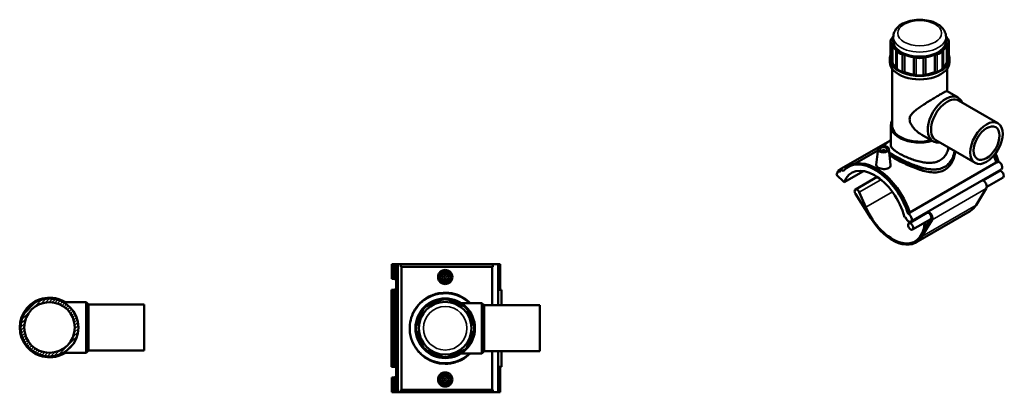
# Model space of a CAD drawing. Header units: millimetres. Extents: x -80 to 1278, y -131 to 1543.
# Tile 7 of 7: x -75 to 1278, y 1031 to 1543. Entities that reach past the tile are written whole.
import ezdxf

# ---------------------------------------------------------------- set-up
doc = ezdxf.new("R2010")
doc.units = ezdxf.units.MM
for name, color, linetype, lineweight in [('Hatch (ANSI)', 7, 'Continuous', 18), ('Visible (ANSI)', 7, 'Continuous', 50), ('Visible Narrow (ANSI)', 7, 'Continuous', 35)]:
    doc.layers.add(name, color=color, linetype=linetype, lineweight=lineweight)

msp = doc.modelspace()

# ---------------------------------------------------------------- hatches: boundary and pattern name
at = {"layer": 'Hatch (ANSI)'}
h = msp.add_hatch(dxfattribs=at)
h.set_pattern_fill('ANSI31', color=256, scale=25.4, style=0)
h.set_pattern_definition([(45, (0, 0), (-2.245064, 2.245064), [])])
edge = h.paths.add_edge_path()
edge.add_ellipse((-34.52, 1120), major_axis=(0, 39.8), ratio=1, start_angle=0, end_angle=360)
edge = h.paths.add_edge_path(flags=0)
edge.add_ellipse((-34.52, 1120), major_axis=(0, 34.8), ratio=1, start_angle=0, end_angle=360)

# ---------------------------------------------------------------- linework, layer by layer
at = {"layer": 'Visible (ANSI)'}
for p, q in [((1122.95, 1515.98), (1124.38, 1517.98)), ((1125.69, 1513.22), (1125.69, 1519.26)), ((1198.14, 1513.22), (1198.14, 1519.26)), ((1199.45, 1517.98), (1200.88, 1515.98)), ((1121.99, 1513.22), (1121.99, 1489.34)), ((1124.38, 1508.46), (1122.95, 1510.46)), ((1124.38, 1508.46), (1124.38, 1484.58)), ((1200.88, 1510.46), (1199.45, 1508.46)), ((1199.45, 1484.58), (1199.45, 1508.46)), ((1201.83, 1513.22), (1201.83, 1489.34)), ((1120.96, 1484.56), (1120.96, 1489.34)), ((1129.54, 1477.38), (1129.54, 1501.26)), ((1130.98, 1499.26), (1129.54, 1501.26)), ((1141.2, 1494.53), (1137.74, 1495.36)), ((1141.2, 1494.53), (1141.2, 1470.65)), ((1153.67, 1467.66), (1153.67, 1491.55)), ((1157.13, 1490.72), (1153.67, 1491.55)), ((1170.16, 1491.55), (1166.7, 1490.72)), ((1170.16, 1491.55), (1170.16, 1467.66)), ((1186.09, 1495.36), (1182.63, 1494.53)), ((1182.63, 1470.65), (1182.63, 1494.53)), ((1194.29, 1501.26), (1192.85, 1499.26)), ((1194.29, 1501.26), (1194.29, 1477.38)), ((1202.86, 1484.56), (1202.86, 1489.34)), ((1124.38, 1484.58), (1122.95, 1486.57)), ((1130.98, 1475.38), (1129.54, 1477.38)), ((1194.29, 1477.38), (1192.85, 1475.38)), ((1200.88, 1486.57), (1199.45, 1484.58)), ((1124.11, 1397.11), (1124.11, 1475.47)), ((1141.2, 1470.65), (1137.74, 1471.47)), ((1157.13, 1466.84), (1153.67, 1467.66)), ((1170.16, 1467.66), (1166.7, 1466.84)), ((1186.09, 1471.47), (1182.63, 1470.65)), ((1199.71, 1444.57), (1199.71, 1475.47)), ((1199.59, 1444.64), (1214.88, 1435.82)), ((1215.53, 1431.8), (1269.59, 1400.59)), ((1122.11, 1370.88), (1122.11, 1397.11)), ((1164.94, 1384.62), (1180.23, 1375.8)), ((1121.72, 1377.09), (1053.66, 1337.79)), ((1184.03, 1377.24), (1238.09, 1346.03)), ((1104.43, 1363.2), (1072.54, 1344.79)), ((1104.65, 1365.25), (1102.32, 1343.59)), ((1110.13, 1362.34), (1110.13, 1362.53)), ((1114.13, 1362.34), (1114.13, 1362.53)), ((1119.62, 1365.25), (1121.94, 1343.66)), ((1063.56, 1340.76), (1066.05, 1342.2)), ((1148.36, 1278.18), (1267.3, 1346.86)), ((1268.01, 1346.62), (1270.5, 1348.06)), ((1047.78, 1329.98), (1049.89, 1335.47)), ((1047.78, 1329.98), (1058.16, 1319.62)), ((1053.59, 1337.6), (1049.89, 1335.47)), ((1049.89, 1335.47), (1051.97, 1333.4)), ((1051.97, 1333.4), (1053.66, 1337.79)), ((1053.66, 1337.79), (1056.65, 1334.82)), ((1058.16, 1319.62), (1084.57, 1334.87)), ((1103.37, 1326.92), (1073.47, 1309.65)), ((1274.19, 1337.26), (1149.74, 1265.41)), ((1271.51, 1334.96), (1249.13, 1322.04)), ((1276.51, 1326.3), (1254.13, 1313.38)), ((1073.64, 1303.59), (1094.61, 1270.3)), ((1087.92, 1285.22), (1078.9, 1305.9)), ((1253.56, 1311.03), (1239.65, 1288.12)), ((1146.05, 1276.21), (1148.54, 1277.64)), ((1171.95, 1277.48), (1147.06, 1263.11)), ((1231.44, 1279.92), (1156.77, 1236.81)), ((1141.22, 1271.67), (1142.46, 1271.47)), ((1177.34, 1269.04), (1152.06, 1254.45)), ((1164.98, 1245.01), (1178.89, 1267.92)), ((1168.71, 1264.06), (1168.63, 1263.03)), ((1177.59, 1269.46), (1169.52, 1256.17)), ((1169.52, 1256.17), (1170.15, 1264.89)), ((436.14, 1206.98), (439.13, 1206.98)), ((436.14, 1206.98), (436.14, 1186.78)), ((439.13, 1206.98), (442.07, 1206.98)), ((439.13, 1206.98), (439.13, 1186.78)), ((442.07, 1206.98), (444.46, 1206.98)), ((442.07, 1206.98), (442.07, 1186.68)), ((444.46, 1206.98), (448.68, 1206.98)), ((444.46, 1206.98), (444.46, 1030.98)), ((575.12, 1206.98), (448.68, 1206.98)), ((448.68, 1206.98), (448.68, 1203.46)), ((582.17, 1206.98), (575.12, 1206.98)), ((575.12, 1203.46), (575.12, 1206.98)), ((585.08, 1206.98), (582.17, 1206.98)), ((582.17, 1206.98), (582.17, 1150.48)), ((585.08, 1206.98), (585.08, 1171.78)), ((575.12, 1203.46), (448.68, 1203.46)), ((449.64, 1203.46), (449.64, 1034.5)), ((574.11, 1150.48), (574.11, 1203.46)), ((436.14, 1186.78), (439.13, 1186.78)), ((439.13, 1186.78), (440.89, 1186.78)), ((442.07, 1186.68), (442.07, 1171.89)), ((436.14, 1171.78), (435.8, 1171.78)), ((435.8, 1171.78), (435.8, 1066.18)), ((436.14, 1171.78), (436.14, 1066.18)), ((439.13, 1171.78), (436.14, 1171.78)), ((439.13, 1171.78), (439.13, 1066.18)), ((440.89, 1171.78), (439.13, 1171.78)), ((442.07, 1171.89), (442.07, 1066.08)), ((587.16, 1171.78), (582.17, 1171.78)), ((587.16, 1171.78), (587.16, 1150.48)), ((-14.94, 1154.65), (15.87, 1154.65)), ((15.87, 1085.35), (15.87, 1154.65)), ((19.02, 1151.5), (15.87, 1154.65)), ((19.02, 1151.5), (95.48, 1151.5)), ((19.02, 1088.5), (19.02, 1151.5)), ((95.48, 1088.5), (95.48, 1151.5)), ((485.38, 1149.92), (488.84, 1151.35)), ((501.31, 1156.52), (504.77, 1157.95)), ((514.34, 1157.95), (517.8, 1156.52)), ((530.27, 1151.35), (533.73, 1149.92)), ((531.38, 1153.63), (559.95, 1153.63)), ((559.95, 1084.33), (559.95, 1153.63)), ((563.1, 1150.48), (559.95, 1153.63)), ((477.18, 1139.69), (478.62, 1143.15)), ((540.49, 1143.15), (541.92, 1139.69)), ((563.1, 1087.48), (563.1, 1150.48)), ((563.1, 1150.48), (639.55, 1150.48)), ((639.55, 1087.48), (639.55, 1150.48)), ((470.58, 1123.77), (472.02, 1127.23)), ((547.09, 1127.23), (548.52, 1123.77)), ((472.02, 1110.74), (470.58, 1114.2)), ((548.52, 1114.2), (547.09, 1110.74)), ((478.62, 1094.81), (477.18, 1098.27)), ((541.92, 1098.27), (540.49, 1094.81)), ((-14.94, 1085.35), (15.87, 1085.35)), ((19.02, 1088.5), (15.87, 1085.35)), ((19.02, 1088.5), (95.48, 1088.5)), ((488.84, 1086.61), (485.38, 1088.04)), ((533.73, 1088.04), (530.27, 1086.61)), ((531.38, 1084.33), (559.95, 1084.33)), ((563.1, 1087.48), (559.95, 1084.33)), ((563.1, 1087.48), (639.55, 1087.48)), ((574.11, 1034.5), (574.11, 1087.48)), ((582.17, 1087.48), (582.17, 1030.98)), ((587.16, 1087.48), (587.16, 1066.18)), ((504.77, 1080.01), (501.31, 1081.45)), ((517.8, 1081.45), (514.34, 1080.01)), ((435.8, 1066.18), (436.14, 1066.18)), ((436.14, 1066.18), (439.13, 1066.18)), ((439.13, 1066.18), (440.89, 1066.18)), ((442.07, 1066.08), (442.07, 1051.29)), ((582.17, 1066.18), (587.16, 1066.18)), ((585.08, 1066.18), (585.08, 1030.98)), ((436.14, 1051.18), (436.14, 1030.98)), ((439.13, 1051.18), (436.14, 1051.18)), ((439.13, 1051.18), (439.13, 1030.98)), ((440.89, 1051.18), (439.13, 1051.18)), ((442.07, 1051.29), (442.07, 1030.98)), ((436.14, 1030.98), (439.13, 1030.98)), ((439.13, 1030.98), (442.07, 1030.98)), ((442.07, 1030.98), (444.46, 1030.98)), ((444.46, 1030.98), (448.68, 1030.98)), ((448.68, 1034.5), (448.68, 1030.98)), ((575.12, 1034.5), (448.68, 1034.5)), ((575.12, 1030.98), (448.68, 1030.98)), ((575.12, 1030.98), (575.12, 1034.5)), ((575.12, 1030.98), (582.17, 1030.98)), ((582.17, 1030.98), (585.08, 1030.98))]:
    msp.add_line(p, q, dxfattribs=at)
for centre, radius in [((509.55, 1189.38), 7.5), ((509.55, 1189.38), 5), ((509.55, 1189.38), 2), ((-34.52, 1120), 39.8), ((-34.52, 1120), 34.8), ((509.55, 1118.98), 40.95), ((509.55, 1118.98), 36.22), ((509.55, 1048.58), 7.5), ((509.55, 1048.58), 5), ((509.55, 1048.58), 2)]:
    msp.add_circle(centre, radius, dxfattribs=at)
for centre, radius, start, end in [((-34.52, 1120), 40.95, 57.79577, 302.20423), ((509.55, 1118.98), 38.43, 102.38649, 122.61351), ((509.55, 1146.4), 12.5, 67.5, 112.5), ((509.55, 1118.98), 38.43, 57.38649, 77.61351), ((509.55, 1118.98), 38.43, 147.38649, 167.61351), ((490.16, 1138.37), 12.5, 112.5, 157.5), ((528.94, 1138.37), 12.5, 22.5, 67.5), ((509.55, 1118.98), 38.43, 12.38649, 32.61351), ((482.13, 1118.98), 12.5, 157.5, 202.5), ((536.97, 1118.98), 12.5, 337.5, 22.5), ((509.55, 1118.98), 38.43, 192.38649, 212.61351), ((509.55, 1118.98), 38.43, 327.38649, 347.61351), ((490.16, 1099.59), 12.5, 202.5, 247.5), ((509.55, 1118.98), 38.43, 237.38649, 257.61351), ((509.55, 1118.98), 38.43, 282.38649, 302.61351), ((528.94, 1099.59), 12.5, 292.5, 337.5), ((509.55, 1091.56), 12.5, 247.5, 292.5)]:
    msp.add_arc(centre, radius, start, end, dxfattribs=at)
for centre, major_axis, ratio, start_param, end_param in [((1161.91, 1513.22), (-38.43, 0), 0.5773503, 5.9376112, 6.0670003), ((1161.91, 1513.22), (38.43, 0), 0.5773503, 0.216185, 0.3455741), ((1134.49, 1513.22), (-12.5, 0), 0.5773503, 5.8904862, 6.6758844), ((1161.91, 1513.22), (-38.43, 0), 0.5773503, 0.216185, 0.5692132), ((1161.91, 1513.22), (-36.23, 0), 0.5773503, 0, 3.1415927), ((1161.91, 1513.22), (38.43, 0), 0.5773503, 5.7139721, 6.0670003), ((1189.33, 1513.22), (12.5, 0), 0.5773503, 5.8904862, 6.6758844), ((1161.91, 1489.34), (-40.95, 0), 0.5773503, 6.0584349, 9.6495284), ((1134.49, 1489.34), (-12.5, 0), 0.5773503, 0, 0.3926991), ((1142.53, 1502.02), (-12.5, 0), 0.5773503, 0.3926991, 1.1780972), ((1161.91, 1513.22), (38.43, 0), 0.5773503, 4.1431758, 4.496204), ((1161.91, 1497.39), (-12.5, 0), 0.5773503, 1.1780972, 1.9634954), ((1161.91, 1513.22), (38.43, 0), 0.5773503, 4.928574, 5.2816021), ((1181.3, 1502.02), (12.5, 0), 0.5773503, 5.1050881, 5.8904862), ((1189.33, 1489.34), (12.5, 0), 0.5773503, 5.8904862, 6.2831853), ((1161.91, 1484.56), (-40.95, 0), 0.5773503, 0, 3.1415927), ((1161.91, 1489.34), (-38.43, 0), 0.5773503, 0.216185, 0.5692132), ((1161.91, 1489.34), (38.43, 0), 0.5773503, 5.7139721, 6.0670003), ((1142.53, 1478.14), (-12.5, 0), 0.5773503, 0.3926991, 1.1780972), ((1161.91, 1489.34), (38.43, 0), 0.5773503, 4.1431758, 4.496204), ((1161.91, 1473.5), (-12.5, 0), 0.5773503, 1.1780972, 1.9634954), ((1161.91, 1489.34), (38.43, 0), 0.5773503, 4.928574, 5.2816021), ((1181.3, 1478.14), (12.5, 0), 0.5773503, 5.1050881, 5.8904862), ((1197.55, 1405.81), (17.32, 30.01), 0.5773503, 5.8534856, 9.8544776), ((1199.78, 1404.52), (15.75, 27.28), 0.5773503, 0, 3.1415927), ((1161.91, 1397.11), (-39.8, 0), 0.5773503, 5.9648212, 8.3025838), ((1161.91, 1397.11), (-37.8, 0), 0.5773503, 0, 2.0008112), ((1112.13, 1362.53), (-2, 0), 0.5773503, 2.9638821, 6.4608959), ((1221.65, 1348.6), (-35.63, 61.7), 0.5773503, 4.3637497, 4.505909), ((1221.65, 1348.6), (36.13, -62.57), 0.5773503, 1.2189748, 1.3702986), ((1224.14, 1350.04), (36.13, -62.57), 0.5773503, 1.2189748, 1.3872047), ((1099.69, 1278.19), (-36.13, 62.57), 0.5773503, 4.3605675, 6.49976), ((1102.18, 1279.63), (-36.13, 62.57), 0.5773503, 4.3605675, 6.2831853), ((1268.58, 1341.23), (3.13, -5.41), 0.5773503, 2.4847339, 2.649036), ((1271.07, 1342.67), (3.13, -5.41), 0.5773503, 0, 2.4847339), ((1099.69, 1278.19), (-31.25, 54.13), 0.5773503, 4.2760567, 6.7195176), ((1274.01, 1330.63), (-2.5, 4.33), 0.5773503, 3.1415927, 6.2831853), ((1249.12, 1316.26), (3.54, -6.13), 0.5773503, 0.3064023, 2.4940506), ((1075.97, 1305.32), (-2.5, 4.33), 0.5773503, 4.5195808, 7.920753), ((1199.25, 1335.67), (32.19, -55.75), 0.5773503, 0, 0.3064023), ((1124.58, 1292.56), (31.25, -54.13), 0.5773503, 4.5195808, 6.9881346), ((1146.62, 1270.82), (3.13, -5.41), 0.5773503, 4.2760567, 8.7679192), ((1174.45, 1273.15), (3.54, -6.13), 0.5773503, 3.7891347, 3.9235566), ((1125.25, 1301.75), (-31.25, 54.13), 0.5773503, 3.9230032, 3.9235566), ((1174.45, 1273.15), (2.5, -4.33), 0.5773503, 0.3064023, 3.1415927), ((1174.45, 1273.15), (3.54, -6.13), 0.5773503, 0.3064023, 2.4940506), ((1124.58, 1292.56), (32.19, -55.75), 0.5773503, 4.7791603, 6.5895877), ((437.9, 1179.28), (0, 7.5), 0.9396926, 5.6505171, 6.2831853), ((440.89, 1179.28), (0, 7.5), 0.9396926, 6.1157372, 6.2831853), ((437.9, 1179.28), (0, -7.5), 0.9396926, 0, 0.6326682), ((440.89, 1179.28), (0, -7.5), 0.9396926, 0, 0.1674481), ((437.9, 1058.68), (0, 7.5), 0.9396926, 5.6505171, 6.2831853), ((440.89, 1058.68), (0, 7.5), 0.9396926, 6.1157372, 6.2831853), ((437.9, 1058.68), (0, -7.5), 0.9396926, 0, 0.6326682), ((440.89, 1058.68), (0, -7.5), 0.9396926, 0, 0.1674481)]:
    msp.add_ellipse(centre, major_axis=major_axis, ratio=ratio, start_param=start_param, end_param=end_param, dxfattribs=at)
for centre, major_axis in [((1253.84, 1373.31), (15.75, 27.28)), ((1253.84, 1373.31), (12.6, 21.82)), ((1112.13, 1364.98), (7.5, 0)), ((1112.13, 1364.98), (5, 0)), ((1149.56, 1258.78), (-2.5, 4.33))]:
    msp.add_ellipse(centre, major_axis=major_axis, ratio=0.5773503, dxfattribs=at)
for points, knots in [([(1198.14, 1519.26), (1198.14, 1521.56), (1197.64, 1523.84), (1195.73, 1528.25), (1194.26, 1530.32), (1190.34, 1534.33), (1187.76, 1536.16), (1181.75, 1539.28), (1178.26, 1540.53), (1170.91, 1542.24), (1167.05, 1542.72), (1159.32, 1542.89), (1155.45, 1542.58), (1148, 1541.22), (1144.43, 1540.16), (1137.89, 1537.27), (1134.93, 1535.44), (1130.11, 1531.09), (1128.21, 1528.59), (1126.16, 1523.7), (1125.69, 1521.48), (1125.69, 1519.26)], [0.7853982, 0.7853982, 0.7853982, 0.7853982, 1.0302843, 1.0302843, 1.2997949, 1.2997949, 1.6225452, 1.6225452, 1.9717773, 1.9717773, 2.318862, 2.318862, 2.6630707, 2.6630707, 3.0091744, 3.0091744, 3.3589963, 3.3589963, 3.6898345, 3.6898345, 3.9269908, 3.9269908, 3.9269908, 3.9269908]), ([(1164.94, 1384.62), (1162.91, 1385.8), (1160.9, 1387.2), (1157.08, 1390.38), (1155.29, 1392.15), (1152.12, 1395.9), (1150.76, 1397.87), (1148.75, 1401.92), (1148.1, 1403.98), (1148.1, 1408.16), (1148.75, 1409.92), (1150.76, 1413.17), (1152.12, 1414.67), (1155.29, 1417.6), (1157.08, 1419.04), (1160.9, 1421.87), (1162.91, 1423.27), (1166.8, 1425.88), (1168.8, 1427.18), (1172.91, 1429.79), (1175.03, 1431.1), (1179.2, 1433.65), (1181.25, 1434.89), (1185.15, 1437.21), (1186.99, 1438.29), (1190.3, 1440.2), (1191.82, 1441.06), (1194.48, 1442.53), (1195.61, 1443.13), (1197.44, 1444.04), (1198.14, 1444.35), (1199.14, 1444.7), (1199.44, 1444.73), (1199.59, 1444.64)], [8.6981511, 8.6981511, 8.6981511, 8.6981511, 9.4661466, 9.4661466, 10.2341422, 10.2341422, 11.0021377, 11.0021377, 11.7701333, 11.7701333, 12.5381289, 12.5381289, 13.3061244, 13.3061244, 14.07412, 14.07412, 14.8421155, 14.8421155, 15.5453866, 15.5453866, 16.2486577, 16.2486577, 16.9519288, 16.9519288, 17.6552, 17.6552, 18.3584711, 18.3584711, 19.0617422, 19.0617422, 19.7650133, 19.7650133, 20.4682844, 20.4682844, 20.4682844, 20.4682844]), ([(1113.34, 1369.26), (1113.42, 1369.51), (1113.52, 1369.76), (1113.84, 1370.42), (1114.09, 1370.83), (1114.72, 1371.67), (1115.11, 1372.11), (1116.01, 1372.99), (1116.52, 1373.43), (1117.61, 1374.29), (1118.17, 1374.71), (1119.34, 1375.54), (1119.94, 1375.94), (1121.06, 1376.67), (1121.58, 1377), (1122.11, 1377.33)], [27.1844618, 27.1844618, 27.1844618, 27.1844618, 27.4081281, 27.4081281, 27.7919163, 27.7919163, 28.2290151, 28.2290151, 28.6712013, 28.6712013, 29.0753768, 29.0753768, 29.4399544, 29.4399544, 29.7208573, 29.7208573, 29.7208573, 29.7208573]), ([(1190.06, 1349.77), (1188.25, 1348.72), (1186.21, 1347.88), (1181.81, 1346.7), (1179.45, 1346.36), (1174.55, 1346.14), (1172.01, 1346.26), (1166.93, 1346.85), (1164.38, 1347.32), (1159.46, 1348.47), (1156.91, 1349.19), (1151.82, 1350.85), (1149.28, 1351.79), (1144.37, 1353.79), (1142.01, 1354.85), (1137.61, 1356.98), (1135.58, 1358.06), (1131.97, 1360.15), (1130.29, 1361.21), (1127.35, 1363.31), (1126.09, 1364.34), (1124.08, 1366.34), (1123.33, 1367.3), (1122.35, 1369.15), (1122.11, 1370.03), (1122.11, 1370.88)], [0, 0, 0, 0, 0.7685984, 0.7685984, 1.5371967, 1.5371967, 2.3057951, 2.3057951, 3.0743934, 3.0743934, 3.8402342, 3.8402342, 4.6060749, 4.6060749, 5.3719157, 5.3719157, 6.1377564, 6.1377564, 6.9035972, 6.9035972, 7.6694379, 7.6694379, 8.4352787, 8.4352787, 9.2011195, 9.2011195, 9.2011195, 9.2011195]), ([(1196.44, 1336.55), (1194.16, 1335.24), (1191.62, 1334.29), (1186.18, 1333.16), (1183.28, 1332.98), (1177.3, 1333.25), (1174.21, 1333.69), (1168.02, 1335), (1164.92, 1335.86), (1158.95, 1337.76), (1155.86, 1338.88), (1149.67, 1341.34), (1146.56, 1342.68), (1140.53, 1345.45), (1137.61, 1346.88), (1132.17, 1349.68), (1129.64, 1351.06), (1125.14, 1353.66), (1123.06, 1354.94), (1121.01, 1356.31), (1120.78, 1356.47), (1120.55, 1356.63)], [0, 0, 0, 0, 0.9669826, 0.9669826, 1.9339653, 1.9339653, 2.9009479, 2.9009479, 3.8679306, 3.8679306, 4.8226081, 4.8226081, 5.7772856, 5.7772856, 6.7319631, 6.7319631, 7.6866407, 7.6866407, 8.6413182, 8.6413182, 8.7678492, 8.7678492, 8.7678492, 8.7678492]), ([(1201.45, 1367.18), (1201.34, 1366.37), (1201.18, 1365.56), (1200.5, 1362.71), (1199.75, 1360.69), (1197.74, 1356.92), (1196.48, 1355.18), (1193.55, 1352.12), (1191.87, 1350.82), (1190.06, 1349.77)], [21.9423405, 21.9423405, 21.9423405, 21.9423405, 22.2452307, 22.2452307, 23.013829, 23.013829, 23.7824274, 23.7824274, 24.5510257, 24.5510257, 24.5510257, 24.5510257]), ([(1210.62, 1361.89), (1210.48, 1360.18), (1210.23, 1358.44), (1209.27, 1353.94), (1208.37, 1351.19), (1205.94, 1346.06), (1204.41, 1343.68), (1200.8, 1339.59), (1198.72, 1337.87), (1196.44, 1336.55)], [27.2460757, 27.2460757, 27.2460757, 27.2460757, 27.8456147, 27.8456147, 28.8125974, 28.8125974, 29.77958, 29.77958, 30.7465626, 30.7465626, 30.7465626, 30.7465626]), ([(1119.1, 1338.97), (1118.23, 1338.46), (1117.12, 1338.06), (1114.7, 1337.59), (1113.38, 1337.52), (1110.91, 1337.67), (1109.6, 1337.89), (1107.18, 1338.58), (1106.08, 1339.05), (1104.33, 1340.05), (1103.58, 1340.66), (1102.57, 1341.95), (1102.31, 1342.64), (1102.31, 1343.38), (1102.31, 1343.48), (1102.32, 1343.59)], [2.9653283, 2.9653283, 2.9653283, 2.9653283, 3.3362581, 3.3362581, 3.7071878, 3.7071878, 4.0775901, 4.0775901, 4.4479924, 4.4479924, 4.8183947, 4.8183947, 5.188797, 5.188797, 5.2480096, 5.2480096, 5.2480096, 5.2480096]), ([(1121.94, 1343.66), (1121.95, 1343.53), (1121.96, 1343.39), (1121.97, 1342.48), (1121.73, 1341.65), (1120.73, 1340.14), (1119.98, 1339.47), (1119.1, 1338.97)], [8.09262749, 8.09262749, 8.09262749, 8.09262749, 8.15412526, 8.15412526, 8.52505504, 8.52505504, 8.89598482, 8.89598482, 8.89598482, 8.89598482]), ([(519.41, 1189.38), (519.41, 1188.15), (519.16, 1186.83), (518.15, 1184.41), (517.39, 1183.31), (515.63, 1181.58), (514.53, 1180.83), (512.1, 1179.83), (510.79, 1179.59), (508.32, 1179.59), (507, 1179.83), (504.58, 1180.83), (503.47, 1181.58), (501.72, 1183.31), (500.96, 1184.41), (499.95, 1186.83), (499.7, 1188.15), (499.7, 1190.62), (499.95, 1191.94), (500.96, 1194.35), (501.72, 1195.45), (503.47, 1197.19), (504.58, 1197.94), (507, 1198.93), (508.32, 1199.18), (510.79, 1199.18), (512.1, 1198.93), (514.53, 1197.94), (515.63, 1197.19), (517.39, 1195.45), (518.15, 1194.35), (519.16, 1191.94), (519.41, 1190.62), (519.41, 1189.38)], [0, 0, 0, 0, 0.3709298, 0.3709298, 0.7418596, 0.7418596, 1.1122618, 1.1122618, 1.4826641, 1.4826641, 1.8530664, 1.8530664, 2.2234687, 2.2234687, 2.5943985, 2.5943985, 2.9653283, 2.9653283, 3.3362581, 3.3362581, 3.7071878, 3.7071878, 4.0775901, 4.0775901, 4.4479924, 4.4479924, 4.8183947, 4.8183947, 5.188797, 5.188797, 5.5597268, 5.5597268, 5.9306565, 5.9306565, 5.9306565, 5.9306565]), ([(543.95, 1153.63), (540.49, 1157.06), (536.5, 1160), (527.87, 1164.49), (523.27, 1166.1), (513.37, 1167.93), (508.06, 1168.06), (497.41, 1166.6), (492.13, 1164.91), (482.21, 1159.84), (477.65, 1156.37), (470.36, 1148.54), (467.47, 1144.28), (463.51, 1135.76), (462.2, 1131.65), (460.62, 1122.59), (460.51, 1117.62), (461.84, 1107.19), (463.52, 1101.82), (468.53, 1091.91), (471.92, 1087.38), (479.53, 1080.18), (483.58, 1077.34), (492.34, 1073.04), (497.01, 1071.54), (506.77, 1069.98), (511.86, 1069.96), (522.26, 1071.52), (527.51, 1073.27), (536.61, 1078.04), (540.54, 1080.95), (543.95, 1084.33)], [-42.0096448, -42.0096448, -42.0096448, -42.0096448, -40.5096394, -40.5096394, -39.0864028, -39.0864028, -37.5747609, -37.5747609, -35.964493, -35.964493, -34.2328845, -34.2328845, -32.6641349, -32.6641349, -31.390729, -31.390729, -29.9765789, -29.9765789, -28.3293742, -28.3293742, -26.6018719, -26.6018719, -25.106207, -25.106207, -23.6790655, -23.6790655, -22.2301929, -22.2301929, -20.6206906, -20.6206906, -19.14141, -19.14141, -19.14141, -19.14141]), ([(519.41, 1048.58), (519.41, 1047.35), (519.16, 1046.03), (518.15, 1043.61), (517.39, 1042.51), (515.63, 1040.78), (514.53, 1040.03), (512.1, 1039.03), (510.79, 1038.79), (508.32, 1038.79), (507, 1039.03), (504.58, 1040.03), (503.47, 1040.78), (501.72, 1042.51), (500.96, 1043.61), (499.95, 1046.03), (499.7, 1047.35), (499.7, 1048.58), (499.7, 1049.82), (499.95, 1051.14), (500.96, 1053.55), (501.72, 1054.65), (503.47, 1056.39), (504.58, 1057.14), (507, 1058.13), (508.32, 1058.38), (510.79, 1058.38), (512.1, 1058.13), (514.53, 1057.14), (515.63, 1056.39), (517.39, 1054.65), (518.15, 1053.55), (519.16, 1051.14), (519.41, 1049.82), (519.41, 1048.58)], [2.9653283, 2.9653283, 2.9653283, 2.9653283, 3.3362581, 3.3362581, 3.7071878, 3.7071878, 4.0775901, 4.0775901, 4.4479924, 4.4479924, 4.8183947, 4.8183947, 5.188797, 5.188797, 5.5597268, 5.5597268, 5.9306565, 5.9306565, 5.9306565, 6.3015863, 6.3015863, 6.6725161, 6.6725161, 7.0429184, 7.0429184, 7.4133207, 7.4133207, 7.783723, 7.783723, 8.1541253, 8.1541253, 8.525055, 8.525055, 8.8959848, 8.8959848, 8.8959848, 8.8959848])]:
    msp.add_open_spline(points, degree=3, knots=knots, dxfattribs=at)
at = {"layer": 'Visible Narrow (ANSI)'}
for p, q in [((1122.95, 1486.57), (1122.95, 1510.46)), ((1200.88, 1510.46), (1200.88, 1486.57)), ((1130.98, 1499.26), (1130.98, 1475.38)), ((1137.74, 1471.47), (1137.74, 1495.36)), ((1157.13, 1490.72), (1157.13, 1466.84)), ((1166.7, 1466.84), (1166.7, 1490.72)), ((1186.09, 1495.36), (1186.09, 1471.47)), ((1192.85, 1475.38), (1192.85, 1499.26)), ((1078.9, 1305.9), (1108.58, 1323.04)), ((1087.92, 1285.22), (1124.37, 1306.27)), ((1178.89, 1267.92), (1253.56, 1311.03)), ((1239.65, 1288.12), (1164.98, 1245.01))]:
    msp.add_line(p, q, dxfattribs=at)
msp.add_circle((509.55, 1118.98), 29.97, dxfattribs=at)
msp.add_ellipse((1161.91, 1524.36), major_axis=(29.97, 0), ratio=0.5773503, dxfattribs=at)
for centre, major_axis, start_param, end_param in [((1161.91, 1519.26), (-36.22, 0), 0, 3.1415927), ((1195.56, 1340.7), (-0.63, 1.08), 3.9269908, 4.796653)]:
    msp.add_ellipse(centre, major_axis=major_axis, ratio=0.5773503, start_param=start_param, end_param=end_param, dxfattribs=at)
for points, knots in [([(1113.94, 1369.18), (1114.02, 1370.47), (1114.78, 1371.71), (1117.57, 1374.33), (1119.55, 1375.71), (1122.12, 1377.32)], [26.8687881, 26.8687881, 26.8687881, 26.8687881, 28.3293742, 28.3293742, 29.7030418, 29.7030418, 29.7030418, 29.7030418]), ([(1196.13, 1341.16), (1193.6, 1339.7), (1190.78, 1338.7), (1184.43, 1337.53), (1180.85, 1337.47), (1172.82, 1338.21), (1168.32, 1339.17), (1158.53, 1341.99), (1153.21, 1343.96), (1143, 1348.29), (1138.11, 1350.63), (1129.75, 1355.02), (1126.2, 1357.08), (1122.11, 1359.75), (1121.03, 1360.5), (1120.05, 1361.22)], [15.2877675, 15.2877675, 15.2877675, 15.2877675, 16.3500132, 16.3500132, 17.5461869, 17.5461869, 18.969295, 18.969295, 20.6206906, 20.6206906, 22.2301929, 22.2301929, 23.6790655, 23.6790655, 24.2736877, 24.2736877, 24.2736877, 24.2736877]), ([(1120.3, 1358.9), (1120.95, 1358.44), (1121.64, 1357.96), (1125.3, 1355.55), (1128.88, 1353.48), (1137.33, 1349.07), (1142.29, 1346.75), (1152.65, 1342.48), (1158.06, 1340.55), (1168.03, 1337.83), (1172.61, 1336.92), (1180.81, 1336.28), (1184.46, 1336.4), (1190.96, 1337.66), (1193.85, 1338.7), (1196.44, 1340.19)], [-24.0429842, -24.0429842, -24.0429842, -24.0429842, -23.6790655, -23.6790655, -22.2301929, -22.2301929, -20.6206906, -20.6206906, -18.969295, -18.969295, -17.5461869, -17.5461869, -16.3500132, -16.3500132, -15.2877675, -15.2877675, -15.2877675, -15.2877675]), ([(1209.49, 1362.54), (1209.02, 1359.38), (1208.13, 1356.28), (1205.26, 1349.91), (1203.06, 1346.73), (1199.01, 1343.04), (1197.62, 1342.02), (1196.13, 1341.16)], [42.7246046, 42.7246046, 42.7246046, 42.7246046, 43.8636247, 43.8636247, 45.2350083, 45.2350083, 45.8633026, 45.8633026, 45.8633026, 45.8633026]), ([(1196.44, 1340.19), (1197.97, 1341.08), (1199.4, 1342.12), (1203.57, 1345.88), (1205.84, 1349.09), (1208.86, 1355.6), (1209.81, 1358.8), (1210.31, 1362.07)], [-45.8633026, -45.8633026, -45.8633026, -45.8633026, -45.2350083, -45.2350083, -43.8636247, -43.8636247, -42.6961516, -42.6961516, -42.6961516, -42.6961516]), ([(542.71, 1084.33), (539.55, 1081.41), (535.97, 1078.89), (527.35, 1074.44), (522.14, 1072.73), (511.84, 1071.21), (506.8, 1071.24), (497.13, 1072.76), (492.5, 1074.22), (483.82, 1078.4), (479.8, 1081.17), (472.26, 1088.19), (468.9, 1092.6), (463.94, 1102.26), (462.27, 1107.49), (460.95, 1117.66), (461.07, 1122.5), (462.63, 1131.32), (463.93, 1135.33), (467.85, 1143.63), (470.71, 1147.78), (477.94, 1155.41), (482.46, 1158.8), (492.28, 1163.73), (497.53, 1165.38), (508.07, 1166.8), (513.33, 1166.68), (523.14, 1164.89), (527.7, 1163.32), (535.86, 1159.15), (539.5, 1156.6), (542.71, 1153.63)], [19.2758323, 19.2758323, 19.2758323, 19.2758323, 20.6206906, 20.6206906, 22.2301929, 22.2301929, 23.6790655, 23.6790655, 25.106207, 25.106207, 26.6018719, 26.6018719, 28.3293742, 28.3293742, 29.9765789, 29.9765789, 31.390729, 31.390729, 32.6641349, 32.6641349, 34.2328845, 34.2328845, 35.964493, 35.964493, 37.5747609, 37.5747609, 39.0864028, 39.0864028, 40.5096394, 40.5096394, 41.8752319, 41.8752319, 41.8752319, 41.8752319])]:
    msp.add_open_spline(points, degree=3, knots=knots, dxfattribs=at)

doc.saveas('drawing.dxf')
